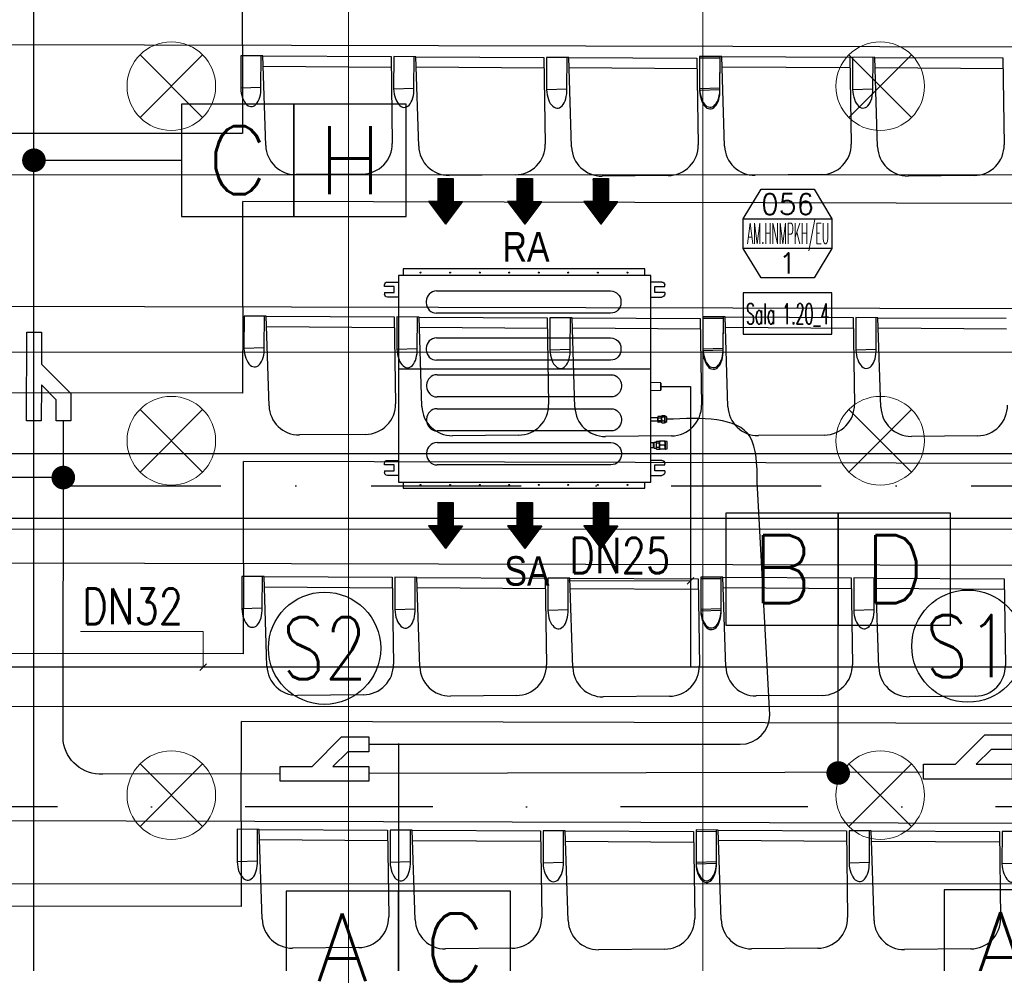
# Model space of a CAD drawing. Header units: millimetres. Extents: x -32221 to 212500, y 31663 to 93766.
# Tile 242 of 256: x 80359 to 83692, y 40126 to 43320. Entities that reach past the tile are written whole.
import ezdxf
from ezdxf.enums import TextEntityAlignment as Align

# ---------------------------------------------------------------- set-up
doc = ezdxf.new("R2010")
doc.units = ezdxf.units.MM
doc.linetypes.add('DASHDOTX2', pattern=[50.8, 25.4, -12.7, 0, -12.7])
for name, color, linetype in [('DVM_INDOOR', 104, 'Continuous'), ('DVM_INOUT_MARK', 3, 'Continuous'), ('DVM_INOUT_NAME', 7, 'Continuous'), ('DVM_JOINT', 1, 'Continuous'), ('DVM_PIPE', 3, 'Continuous'), ('DVM_PIPE_MARK', 6, 'Continuous'), ('osie', 250, 'Continuous'), ('Sciany', 250, 'Continuous'), ('skropliny', 5, 'Continuous'), ('Wyposazenie', 250, 'Continuous')]:
    doc.layers.add(name, color=color, linetype=linetype)
for name, color, linetype, lineweight in [('DVM_PMAT_MARK', 6, 'Continuous', 25), ('kasetony', 42, 'Continuous', 5), ('lampy', 30, 'Continuous', 9), ('opis', 250, 'Continuous', 15)]:
    doc.layers.add(name, color=color, linetype=linetype, lineweight=lineweight)
doc.styles.add('DVM_DEFAULT', font='romans.shx', dxfattribs={"bigfont": 'whgtxt.shx'})
doc.styles.get("Standard").update_dxf_attribs({"font": 'ARIALN.TTF'})

# ---------------------------------------------------------------- blocks, each defined once
blk = doc.blocks.new('INOUT_MARK')
at = {"layer": 'DVM_INOUT_MARK', "color": 0}
for p, q in [((-600, 1560), (600, 1560)), ((600, 1160), (-600, 1160))]:
    blk.add_line(p, q, dxfattribs=at)
blk.add_lwpolyline([(-360, 1960), (360, 1960), (600, 1560), (600, 1160), (360, 760), (-360, 760), (-600, 1160), (-600, 1560), (-360, 1960)], dxfattribs=at)
at = {"layer": 'DVM_INOUT_NAME'}
blk.add_lwpolyline([(-600, 0), (600, 0), (600, 560), (-600, 560)], close=True, dxfattribs=at)
at = {"layer": 'DVM_INOUT_MARK', "color": 0, "style": 'DVM_DEFAULT'}
for tag, p in [('CAP', (0, 1760)), ('NO', (0, 960))]:
    blk.add_attdef(tag, text='', height=280, dxfattribs=at).set_placement(p, align=Align.MIDDLE_CENTER)
for tag, width, p, p2 in [('MNAME', 0.53094, (-549, 1220), (563, 1220)), ('QTY', 0.517418, (710, 1220), (1089, 1220))]:
    blk.add_attdef(tag, text='', height=280, dxfattribs=dict(at, width=width)).set_placement(p, p2, align=Align.FIT)
at = {"layer": 'DVM_INOUT_NAME', "style": 'DVM_DEFAULT', "width": 1.097081}
blk.add_attdef('INAME', text='', height=280, dxfattribs=at).set_placement((-562, 134), (564, 134), align=Align.FIT)
blk = doc.blocks.new('AC_RF')
at = {"layer": 'DVM_JOINT'}
blk.add_lwpolyline([(-150, 25), (-150, -25), (-42.3, -25), (57.7, -125), (150, -125), (150, -75), (78.4, -75), (28.4, -25), (150, -25), (150, 25), (-150, 25)], dxfattribs=at)
blk = doc.blocks.new('PMAT_MARK')
at = {"layer": 'DVM_PMAT_MARK'}
blk.add_circle((0, 0), 190, dxfattribs=at)
at = {"layer": 'DVM_PMAT_MARK', "style": 'DVM_DEFAULT', "width": 0.8}
blk.add_attdef('$SYM', text='', height=210, dxfattribs=at).set_placement((0, 0), align=Align.MIDDLE)
blk = doc.blocks.new('Direction')
at = {"layer": 'DVM_INDOOR', "color": 1}
for p, q in [((-35, 693.8), (35, 693.8)), ((-35, 693.8), (-35, 588.8)), ((35, 693.8), (35, 588.8)), ((-35, 588.8), (-77, 588.8)), ((-77, 588.8), (0, 487.3)), ((77, 588.8), (0, 487.3)), ((35, 588.8), (77, 588.8))]:
    blk.add_line(p, q, dxfattribs=at)
blk = doc.blocks.new('ID_D_G_D_1_T')
at = {"layer": 'DVM_INDOOR'}
h = blk.add_hatch(dxfattribs=at)
h.set_pattern_fill('ANSI31', color=1, scale=0.75)
h.set_pattern_definition([(45, (-97.4602, 125.541), (-1.683798, 1.683798), [])])
h.paths.add_polyline_path([(-265.5, 522.6), (-207.8, 598.7), (-239.3, 598.7), (-239.3, 677.4), (-291.8, 677.4), (-291.8, 598.7), (-323.3, 598.7)])
h = blk.add_hatch(dxfattribs=at)
h.set_pattern_fill('ANSI31', color=1, scale=0.75)
h.set_pattern_definition([(45, (2.5398, 125.541), (-1.683798, 1.683798), [])])
h.paths.add_polyline_path([(2.5, 522.6), (60.3, 598.7), (28.8, 598.7), (28.8, 677.4), (-23.7, 677.4), (-23.7, 598.7), (-55.2, 598.7)])
h = blk.add_hatch(dxfattribs=at)
h.set_pattern_fill('ANSI31', color=1, scale=0.75)
h.set_pattern_definition([(45, (102.5398, 125.541), (-1.683798, 1.683798), [])])
h.paths.add_polyline_path([(260.1, 522.6), (317.8, 598.7), (286.3, 598.7), (286.3, 677.4), (233.8, 677.4), (233.8, 598.7), (202.3, 598.7)])
h = blk.add_hatch(dxfattribs=at)
h.set_pattern_fill('ANSI31', color=1, scale=0.75)
h.set_pattern_definition([(45, (-97.4602, -971.7816), (-1.683798, 1.683798), [])])
h.paths.add_polyline_path([(-265.5, -574.8), (-207.8, -498.6), (-239.3, -498.6), (-239.3, -419.9), (-291.8, -419.9), (-291.8, -498.6), (-323.3, -498.6)])
h = blk.add_hatch(dxfattribs=at)
h.set_pattern_fill('ANSI31', color=1, scale=0.75)
h.set_pattern_definition([(45, (2.5398, -971.7816), (-1.683798, 1.683798), [])])
h.paths.add_polyline_path([(2.5, -574.8), (60.3, -498.6), (28.8, -498.6), (28.8, -419.9), (-23.7, -419.9), (-23.7, -498.6), (-55.2, -498.6)])
h = blk.add_hatch(dxfattribs=at)
h.set_pattern_fill('ANSI31', color=1, scale=0.75)
h.set_pattern_definition([(45, (102.5398, -971.7816), (-1.683798, 1.683798), [])])
h.paths.add_polyline_path([(260.1, -574.8), (317.8, -498.6), (286.3, -498.6), (286.3, -419.9), (233.8, -419.9), (233.8, -498.6), (202.3, -498.6)])
at = {"layer": 'DVM_INDOOR', "color": 0}
for p, q in [((409, 371), (-408.6, 371)), ((-408.6, 371), (-408.6, 349.2)), ((409, 349.2), (409, 371)), ((-424.9, 349.2), (-424.9, -350.8)), ((429, 349.2), (-424.9, 349.2)), ((429, 275.6), (429, 349.2)), ((-472.2, 311.1), (-472.2, 316.6)), ((-439.2, 311.1), (-472.2, 311.1)), ((-462.2, 326.6), (-424.9, 326.6)), ((-439.2, 291.1), (-439.2, 311.1)), ((466.4, 326.6), (429, 326.6)), ((443.3, 291.1), (443.3, 311.1)), ((443.3, 311.1), (476.4, 311.1)), ((476.4, 311.1), (476.4, 316.6)), ((-472.2, 291.1), (-472.2, 285.6)), ((-472.2, 291.1), (-439.2, 291.1)), ((-424.9, 275.6), (-462.2, 275.6)), ((-295.6, 296.3), (293.4, 296.3)), ((429, -350.8), (429, 275.6)), ((429, 275.6), (466.4, 275.6)), ((473.4, 291.1), (443.3, 291.1)), ((476.4, 291.1), (473.4, 291.1)), ((476.4, 291.1), (476.4, 285.6)), ((-330.7, 261.2), (-330.7, 256.2)), ((328.5, 261.2), (328.5, 256.2)), ((293.4, 221.1), (-295.6, 221.1)), ((-295.6, 137.3), (293.4, 137.3)), ((-330.7, 102.2), (-330.7, 97.2)), ((328.5, 102.2), (328.5, 97.2)), ((293.4, 62.1), (-295.6, 62.1)), ((429, 31.3), (-424.9, 31.3)), ((-294.4, 12.9), (294.6, 12.9)), ((-329.5, -22.2), (-329.5, -27.2)), ((329.8, -22.2), (329.8, -27.2)), ((462.8, -14.8), (429, -13.6)), ((462.8, -14.8), (462.8, -27.3)), ((462.8, -27.3), (462.8, -39.9)), ((463.8, -15.8), (463.8, -38.9)), ((294.6, -62.3), (-294.4, -62.3)), ((429, -41.1), (462.8, -39.9)), ((-294.4, -102.1), (294.6, -102.1)), ((453.4, -133.2), (429, -133)), ((453.4, -130.3), (453.4, -130.8)), ((453.4, -137.4), (453.4, -130.8)), ((453.4, -137.4), (453.4, -130.8)), ((453.4, -142.7), (453.4, -133.2)), ((453.4, -142.7), (453.4, -133.2)), ((453.4, -142.7), (453.4, -133.2)), ((465.4, -128.1), (454.7, -128.1)), ((454.7, -133), (465.4, -133)), ((466.8, -126), (465.4, -127.4)), ((465.4, -128.2), (465.4, -127.4)), ((465.4, -148.4), (465.4, -128.2)), ((467.6, -125.3), (475.7, -125.3)), ((467.6, -130.2), (475.7, -130.2)), ((477.9, -127.4), (476.5, -126)), ((483.4, -130.4), (477.9, -127.4)), ((477.9, -128.2), (477.9, -127.4)), ((477.9, -148.4), (477.9, -128.2)), ((483.4, -145.4), (483.4, -130.4)), ((-329.5, -137.2), (-329.5, -142.2)), ((329.8, -137.2), (329.8, -142.2)), ((429, -142.7), (453.4, -142.7)), ((429, -142.7), (453.4, -142.7)), ((453.4, -137.4), (453.4, -138.4)), ((453.4, -145), (453.4, -138.4)), ((453.4, -145), (453.4, -145.5)), ((465.4, -142.8), (454.7, -142.8)), ((465.4, -147.7), (454.7, -147.7)), ((465.4, -148.4), (466.8, -149.8)), ((467.6, -142.8), (475.7, -142.8)), ((467.6, -150.5), (475.7, -150.5)), ((476.5, -149.8), (477.9, -148.4)), ((477.9, -148.4), (483.4, -145.4)), ((294.6, -177.3), (-294.4, -177.3)), ((-294.4, -217.1), (294.6, -217.1)), ((438.3, -218), (429, -217.9)), ((440.3, -216.4), (438.3, -218)), ((438.3, -225.9), (438.3, -218)), ((438.3, -233.9), (438.3, -218)), ((438.3, -233.9), (438.3, -225.9)), ((448.6, -216.4), (440.3, -216.4)), ((440.3, -235.4), (440.3, -216.4)), ((448.6, -218.9), (448.6, -212)), ((448.6, -212), (458.6, -212)), ((458.6, -218.9), (448.6, -218.9)), ((448.6, -232.8), (448.6, -218.9)), ((448.6, -232.8), (458.6, -232.8)), ((448.6, -239.7), (448.6, -232.8)), ((458.6, -212), (458.6, -218.9)), ((458.9, -216.3), (458.6, -216.3)), ((458.6, -218.9), (458.6, -232.8)), ((458.6, -232.8), (458.6, -239.7)), ((459.4, -212.2), (458.9, -212.7)), ((458.9, -238.7), (458.9, -212.7)), ((476.3, -212.2), (461.5, -212.2)), ((476.3, -212.2), (461.5, -212.2)), ((476.3, -225.7), (461.5, -225.7)), ((478.9, -212.7), (478.4, -212.2)), ((484.9, -213.7), (478.9, -212.7)), ((478.9, -238.7), (478.9, -212.7)), ((484.9, -237.7), (484.9, -213.7)), ((-329.5, -252.2), (-329.5, -257.2)), ((329.8, -252.2), (329.8, -257.2)), ((429, -233.9), (438.3, -233.9)), ((429, -233.9), (438.3, -233.9)), ((438.3, -233.9), (440.3, -235.4)), ((440.3, -235.4), (448.6, -235.4)), ((448.6, -239.7), (458.6, -239.7)), ((458.6, -235.3), (458.9, -235.3)), ((458.9, -238.7), (459.4, -239.2)), ((476.3, -239.2), (461.5, -239.2)), ((478.4, -239.2), (478.9, -238.7)), ((478.9, -238.7), (484.9, -237.7)), ((-472.2, -292.7), (-472.2, -287.2)), ((-439.2, -292.7), (-472.2, -292.7)), ((-462.2, -277.2), (-424.9, -277.2)), ((-439.2, -312.7), (-439.2, -292.7)), ((294.6, -292.3), (-294.4, -292.3)), ((466.4, -277.2), (429, -277.2)), ((443.3, -312.7), (443.3, -292.7)), ((443.3, -292.7), (476.4, -292.7)), ((476.4, -292.7), (476.4, -287.2)), ((-472.2, -312.7), (-472.2, -318.2)), ((-472.2, -312.7), (-439.2, -312.7)), ((-424.9, -328.2), (-462.2, -328.2)), ((429, -328.2), (466.4, -328.2)), ((473.4, -312.7), (443.3, -312.7)), ((476.4, -312.7), (473.4, -312.7)), ((476.4, -312.7), (476.4, -318.2)), ((-424.9, -350.8), (429, -350.8)), ((-408.6, -350.8), (-408.6, -371)), ((409, -371), (409, -351.3)), ((-408.6, -371), (-408.1, -371)), ((-408.1, -371), (409, -371))]:
    blk.add_line(p, q, dxfattribs=at)
for centre in [(-349.9, 358.4), (-249.9, 358.4), (-149.9, 358.4), (-49.9, 358.4), (50.1, 358.4), (150.1, 358.4), (250.1, 358.4), (350.1, 358.4), (-349.9, -360), (-249.9, -360), (-149.9, -360), (-49.9, -360), (50.1, -360), (150.1, -360), (250.1, -360), (350.1, -360)]:
    blk.add_circle(centre, 1.6, dxfattribs=at)
at = {"layer": 'DVM_INDOOR', "color": 0, "extrusion": (0, 0, -1)}
for centre, radius, start, end in [((462.2, 316.6), 10, 0, 90), ((-466.4, 316.6), 10, 90, 180), ((462.2, 285.6), 10, 270, 0), ((-293.4, 261.2), 35.1, 90, 180), ((-466.4, 285.6), 10, 180, 270), ((-293.4, 256.2), 35.1, 180, 270), ((-293.4, 102.2), 35.1, 90, 180), ((-293.4, 97.2), 35.1, 180, 270), ((-294.6, -22.2), 35.1, 90, 180), ((-294.6, -27.2), 35.1, 180, 270), ((-294.6, -137.2), 35.1, 90, 180), ((-294.6, -142.2), 35.1, 180, 270), ((-294.6, -252.2), 35.1, 90, 180), ((-294.6, -257.2), 35.1, 180, 270), ((462.2, -287.2), 10, 0, 90), ((-466.4, -287.2), 10, 90, 180), ((462.2, -318.2), 10, 270, 0), ((-466.4, -318.2), 10, 180, 270), ((-409.5, -351.3), 0.5, 360, 90)]:
    blk.add_arc(centre, radius, start, end, dxfattribs=at)
at = {"layer": 'DVM_INDOOR', "color": 0}
for centre, radius, start, end in [((-295.6, 261.2), 35.1, 90, 180), ((-295.6, 256.2), 35.1, 180, 270), ((-295.6, 102.2), 35.1, 90, 180), ((-295.6, 97.2), 35.1, 180, 270), ((-294.4, -22.2), 35.1, 90, 180), ((-294.4, -27.2), 35.1, 180, 270), ((462.8, -15.8), 1, 0, 88.2), ((462.8, -38.9), 1, 271.8, 0), ((-294.4, -137.2), 35.1, 90, 180), ((-294.4, -142.2), 35.1, 180, 270), ((-294.4, -252.2), 35.1, 90, 180), ((-294.4, -257.2), 35.1, 180, 270)]:
    blk.add_arc(centre, radius, start, end, dxfattribs=at)
for points, knots in [([(454.7, -128.1), (454.7, -128.1), (454.6, -128.1), (454.4, -128.1), (454, -128.3), (453.7, -128.5), (453.6, -128.8), (453.5, -129.1), (453.4, -129.4), (453.4, -129.8), (453.4, -130.1), (453.4, -130.3)], [0, 0, 0, 0, 0.000013, 0.069041, 0.139275, 0.284826, 0.389711, 0.496275, 0.619531, 0.743075, 1, 1, 1, 1]), ([(453.4, -130.8), (453.4, -131), (453.4, -131.3), (453.4, -131.7), (453.5, -132), (453.6, -132.3), (453.8, -132.6), (454.1, -132.9), (454.4, -133), (454.6, -133), (454.7, -133), (454.7, -133)], [0, 0, 0, 0, 0.239182, 0.362776, 0.485496, 0.613466, 0.749358, 0.877858, 0.939112, 0.970034, 1, 1, 1, 1]), ([(454.7, -133), (454.7, -133), (454.6, -133), (454.4, -133.1), (454.1, -133.3), (453.8, -133.8), (453.6, -134.3), (453.5, -134.9), (453.4, -135.6), (453.4, -136.4), (453.4, -137), (453.4, -137.4)], [0, 0, 0, 0, 0.029886, 0.060825, 0.121941, 0.2487, 0.371948, 0.49607, 0.618809, 0.742992, 1, 1, 1, 1]), ([(467.6, -125.3), (466.6, -126.1), (465.9, -126.9), (465.9, -128.6), (466.6, -129.4), (467.6, -130.2)], [0, 0, 0, 0, 0.5, 0.5, 1, 1, 1, 1]), ([(467.6, -130.2), (467.1, -131.2), (466.7, -132.2), (466.1, -134.3), (465.9, -135.4), (465.9, -138.7), (466.6, -140.8), (467.6, -142.8)], [0, 0, 0, 0, 0.25, 0.25, 0.5, 0.5, 1, 1, 1, 1]), ([(475.7, -130.2), (476.7, -129.4), (477.4, -128.6), (477.4, -126.9), (476.7, -126.1), (475.7, -125.3)], [0, 0, 0, 0, 0.5, 0.5, 1, 1, 1, 1]), ([(475.7, -142.8), (476.2, -141.8), (476.6, -140.8), (477.2, -138.7), (477.4, -137.6), (477.4, -134.3), (476.7, -132.2), (475.7, -130.2)], [0, 0, 0, 0, 0.25, 0.25, 0.5, 0.5, 1, 1, 1, 1]), ([(453.4, -138.4), (453.4, -138.8), (453.4, -139.4), (453.4, -140.2), (453.5, -140.8), (453.6, -141.5), (453.8, -142.1), (454.1, -142.5), (454.4, -142.8), (454.6, -142.8), (454.7, -142.8), (454.7, -142.8)], [0, 0, 0, 0, 0.239, 0.36254, 0.485088, 0.61328, 0.74929, 0.877829, 0.939097, 0.970051, 1, 1, 1, 1]), ([(454.7, -142.8), (454.6, -142.8), (454.5, -142.8), (454.3, -142.9), (454, -143), (453.7, -143.3), (453.6, -143.5), (453.5, -143.8), (453.4, -144.1), (453.4, -144.5), (453.4, -144.8), (453.4, -145)], [0, 0, 0, 0, 0.033947, 0.069512, 0.139705, 0.28517, 0.390004, 0.496517, 0.619714, 0.743198, 1, 1, 1, 1]), ([(453.4, -145.5), (453.4, -145.7), (453.4, -146), (453.4, -146.4), (453.5, -146.7), (453.6, -147.1), (453.8, -147.4), (454.1, -147.6), (454.4, -147.7), (454.6, -147.7), (454.7, -147.7), (454.7, -147.7)], [0, 0, 0, 0, 0.239181, 0.362773, 0.485493, 0.613462, 0.749353, 0.877854, 0.939109, 0.970033, 1, 1, 1, 1]), ([(467.6, -142.8), (467.1, -143.4), (466.7, -144), (466.1, -145.3), (465.9, -146), (465.9, -148), (466.6, -149.3), (467.6, -150.5)], [0, 0, 0, 0, 0.25, 0.25, 0.5, 0.5, 1, 1, 1, 1]), ([(475.7, -150.5), (476.2, -149.9), (476.6, -149.3), (477.2, -148), (477.4, -147.3), (477.4, -145.3), (476.7, -144), (475.7, -142.8)], [0, 0, 0, 0, 0.25, 0.25, 0.5, 0.5, 1, 1, 1, 1]), ([(461.5, -212.2), (461.4, -212.2), (461.2, -212.2), (460.9, -212.2), (460.8, -212.2), (460.6, -212.2), (460.6, -212.2), (460.4, -212.2), (460.3, -212.2), (460.1, -212.2), (459.8, -212.2), (459.7, -212.2), (459.5, -212.2), (459.5, -212.2), (459.5, -212.2), (459.4, -212.2), (459.4, -212.2), (459.4, -212.2), (459.4, -212.2), (459.4, -212.2)], [0, 0, 0, 0, 0.125462, 0.125462, 0.250924, 0.250924, 0.313655, 0.313655, 0.376386, 0.501849, 0.501849, 0.752773, 0.752773, 0.878235, 0.878235, 0.940966, 0.972332, 0.972332, 1, 1, 1, 1]), ([(461.5, -225.7), (460.9, -224.7), (460.4, -223.6), (459.7, -221.4), (459.4, -220.2), (459.4, -216.6), (460.3, -214.4), (461.5, -212.2)], [0, 0, 0, 0, 0.25, 0.25, 0.5, 0.5, 1, 1, 1, 1]), ([(461.5, -239.2), (460.9, -238.2), (460.4, -237.1), (459.7, -234.9), (459.4, -233.7), (459.4, -230.1), (460.3, -227.9), (461.5, -225.7)], [0, 0, 0, 0, 0.25, 0.25, 0.5, 0.5, 1, 1, 1, 1]), ([(460.1, -212.2), (460.2, -212.2), (460.2, -212.2), (460.4, -212.2), (460.4, -212.2), (460.4, -212.2), (460.5, -212.2), (460.6, -212.2), (460.8, -212.2), (460.9, -212.2), (461.2, -212.2), (461.4, -212.2), (461.5, -212.2)], [0, 0, 0, 0, 0.181781, 0.181781, 0.249966, 0.249966, 0.318151, 0.454521, 0.454521, 0.72726, 0.72726, 1, 1, 1, 1]), ([(476.3, -225.7), (477, -224.7), (477.5, -223.6), (478.2, -221.4), (478.4, -220.2), (478.4, -216.6), (477.6, -214.4), (476.3, -212.2)], [0, 0, 0, 0, 0.25, 0.25, 0.5, 0.5, 1, 1, 1, 1]), ([(476.3, -212.2), (476.5, -212.2), (476.6, -212.2), (476.9, -212.2), (477.1, -212.2), (477.2, -212.2), (477.3, -212.2), (477.4, -212.2), (477.6, -212.2), (477.8, -212.2), (478, -212.2), (478.2, -212.2), (478.3, -212.2), (478.4, -212.2), (478.4, -212.2), (478.4, -212.2), (478.4, -212.2), (478.4, -212.2), (478.4, -212.2), (478.4, -212.2), (478.4, -212.2), (478.4, -212.2), (478.3, -212.2), (478.2, -212.2), (478, -212.2), (477.8, -212.2), (477.7, -212.2), (477.5, -212.2), (477.5, -212.2), (477.4, -212.2), (477.3, -212.2), (477.2, -212.2), (477.1, -212.2), (476.9, -212.2), (476.6, -212.2), (476.5, -212.2), (476.3, -212.2)], [0, 0, 0, 0, 0.0625, 0.0625, 0.125, 0.125, 0.15625, 0.15625, 0.1875, 0.25, 0.25, 0.375, 0.375, 0.4375, 0.4375, 0.46875, 0.484375, 0.484375, 0.5, 0.5, 0.5625, 0.5625, 0.625, 0.625, 0.75, 0.75, 0.8125, 0.8125, 0.828125, 0.828125, 0.84375, 0.875, 0.875, 0.9375, 0.9375, 1, 1, 1, 1]), ([(476.3, -239.2), (477, -238.2), (477.5, -237.1), (478.2, -234.9), (478.4, -233.7), (478.4, -230.1), (477.6, -227.9), (476.3, -225.7)], [0, 0, 0, 0, 0.25, 0.25, 0.5, 0.5, 1, 1, 1, 1]), ([(459.4, -239.2), (459.4, -239.2), (459.4, -239.2), (459.4, -239.2), (459.4, -239.2), (459.5, -239.2), (459.5, -239.2), (459.5, -239.2), (459.7, -239.2), (459.8, -239.2), (460.1, -239.2), (460.3, -239.2), (460.4, -239.2), (460.6, -239.2), (460.6, -239.2), (460.8, -239.2), (460.9, -239.2), (461.2, -239.2), (461.4, -239.2), (461.5, -239.2)], [0, 0, 0, 0, 0.027668, 0.027668, 0.059034, 0.121765, 0.121765, 0.247227, 0.247227, 0.498151, 0.498151, 0.623614, 0.686345, 0.686345, 0.749076, 0.749076, 0.874538, 0.874538, 1, 1, 1, 1]), ([(478.4, -239.2), (478.4, -239.2), (478.4, -239.2), (478.4, -239.2), (478.4, -239.2), (478.4, -239.2), (478.4, -239.2), (478.3, -239.2), (478.2, -239.2), (478, -239.2), (477.8, -239.2), (477.6, -239.2), (477.4, -239.2), (477.3, -239.2), (477.2, -239.2), (477.1, -239.2), (476.9, -239.2), (476.6, -239.2), (476.5, -239.2), (476.3, -239.2)], [0, 0, 0, 0, 0.027668, 0.027668, 0.059034, 0.121765, 0.121765, 0.247227, 0.247227, 0.498151, 0.498151, 0.623614, 0.686345, 0.686345, 0.749076, 0.749076, 0.874538, 0.874538, 1, 1, 1, 1])]:
    blk.add_open_spline(points, degree=3, knots=knots, dxfattribs=at)
for points in [[(467.6, -150.5), (467.3, -150.3), (467, -150), (466.8, -149.8)], [(476.5, -149.8), (476.3, -150), (476, -150.3), (475.7, -150.5)]]:
    blk.add_open_spline(points, degree=3, dxfattribs=at)
at = {"layer": 'DVM_INDOOR', "xscale": 0.75, "yscale": 0.75, "zscale": 0.75}
for p in [(-265.5, 157.1), (2.5, 157.1), (260.1, 157.1), (-265.5, -940.3), (2.5, -940.3), (260.1, -940.3)]:
    blk.add_blockref('Direction', p, dxfattribs=at)
at = {"layer": 'DVM_INDOOR', "color": 2}
for s, p in [('RA', (86.6, 365.9)), ('SA', (86.6, -731.4))]:
    blk.add_text(s, height=100, dxfattribs=at).set_placement(p, align=Align.BOTTOM_RIGHT)
blk = doc.blocks.new('PIPE_MARK_LG')
at = {"layer": 'DVM_PIPE_MARK', "color": 0}
for p, q in [((0, 190), (-380, 190)), ((-380, 190), (-380, -190)), ((380, 190), (0, 190)), ((0, 190), (0, -190)), ((0, -190), (0, 190)), ((380, -190), (380, 190)), ((-380, -190), (0, -190)), ((0, -190), (380, -190))]:
    blk.add_line(p, q, dxfattribs=at)
at = {"layer": 'DVM_PIPE_MARK', "color": 0, "style": 'DVM_DEFAULT'}
for tag, p in [('L', (-190, 0)), ('G', (190, 0))]:
    blk.add_attdef(tag, text='', height=230, dxfattribs=at).set_placement(p, align=Align.MIDDLE)

msp = doc.modelspace()

# ---------------------------------------------------------------- linework, layer by layer
at = {"layer": 'DVM_PIPE'}
msp.add_line((80407.036, 38257.924), (80407.036, 44962.31), dxfattribs=at)
for points in [[(81241.082, 40767.319), (80639.771, 40766.318, -0.38572161), (80505.742, 40878.068), (80507.035, 41962.05)], [(81541.082, 40867.319), (82798.708, 40867.319, 0.41421356), (82898.708, 40967.319), (82856.144, 41755.896)]]:
    msp.add_lwpolyline(points, format="xyb", dxfattribs=at)
msp.add_lwpolyline([(81541.082, 40770.132), (83419.177, 40774.509)], dxfattribs=at)
msp.add_spline([(82856.144, 41755.896), (82831.608, 41907.843), (82549.561, 41967.489)], degree=3, dxfattribs=at)
at = {"layer": 'DVM_PIPE_MARK'}
for p, q in [((80407.036, 42844.185), (80907.036, 42844.185)), ((80506.389, 41770.159), (80006.389, 41770.159)), ((83130.126, 40770.132), (83130.126, 41270.132)), ((81641.082, 40870.132), (81641.082, 40370.132))]:
    msp.add_line(p, q, dxfattribs=at)
at = {"layer": 'DVM_PIPE_MARK', "const_width": 40}
for points in [[(80387.036, 42844.185, 1), (80427.036, 42844.185, 1), (80427.036, 42844.185, 1)], [(80486.389, 41770.159, 1), (80526.389, 41770.159, 1), (80526.389, 41770.159, 1)], [(83110.126, 40770.132, -1), (83150.126, 40770.132, -1), (83150.126, 40770.132, -1)]]:
    msp.add_lwpolyline(points, format="xyb", close=True, dxfattribs=at)
at = {"layer": 'kasetony'}
for p, q in [((81472.266, 42794.948), (81472.266, 43394.948)), ((81472.266, 43394.948), (81472.266, 42794.948)), ((82672.266, 42794.948), (82672.266, 43394.948)), ((82672.266, 43394.948), (82672.266, 42794.948)), ((80272.266, 42794.948), (81472.266, 42794.948)), ((81472.266, 42794.948), (80272.266, 42794.948)), ((81472.266, 42794.948), (82672.266, 42794.948)), ((81472.266, 42194.948), (81472.266, 42794.948)), ((81472.266, 42794.948), (81472.266, 42194.948)), ((82672.266, 42794.948), (81472.266, 42794.948)), ((82672.266, 42794.948), (83872.266, 42794.948)), ((82672.266, 42194.948), (82672.266, 42794.948)), ((82672.266, 42794.948), (82672.266, 42194.948)), ((83872.266, 42794.948), (82672.266, 42794.948)), ((80272.266, 42194.948), (81472.266, 42194.948)), ((81472.266, 42194.948), (80272.266, 42194.948)), ((81472.266, 42194.948), (82672.266, 42194.948)), ((81472.266, 41594.948), (81472.266, 42194.948)), ((81472.266, 42194.948), (81472.266, 41594.948)), ((82672.266, 42194.948), (81472.266, 42194.948)), ((82672.266, 42194.948), (83872.266, 42194.948)), ((82672.266, 41594.948), (82672.266, 42194.948)), ((82672.266, 42194.948), (82672.266, 41594.948)), ((83872.266, 42194.948), (82672.266, 42194.948)), ((80272.266, 41594.948), (81472.266, 41594.948)), ((81472.266, 41594.948), (80272.266, 41594.948)), ((81472.266, 41594.948), (82672.266, 41594.948)), ((81472.266, 40994.948), (81472.266, 41594.948)), ((81472.266, 41594.948), (81472.266, 40994.948)), ((82672.266, 41594.948), (81472.266, 41594.948)), ((82672.266, 41594.948), (83872.266, 41594.948)), ((82672.266, 40994.948), (82672.266, 41594.948)), ((82672.266, 41594.948), (82672.266, 40994.948)), ((83872.266, 41594.948), (82672.266, 41594.948)), ((80272.266, 40994.948), (81472.266, 40994.948)), ((81472.266, 40994.948), (80272.266, 40994.948)), ((81472.266, 40994.948), (82672.266, 40994.948)), ((81472.266, 40394.948), (81472.266, 40994.948)), ((81472.266, 40994.948), (81472.266, 40394.948)), ((82672.266, 40994.948), (81472.266, 40994.948)), ((82672.266, 40994.948), (83872.266, 40994.948)), ((82672.266, 40394.948), (82672.266, 40994.948)), ((82672.266, 40994.948), (82672.266, 40394.948)), ((83872.266, 40994.948), (82672.266, 40994.948)), ((80272.266, 40394.948), (81472.266, 40394.948)), ((81472.266, 40394.948), (80272.266, 40394.948)), ((81472.266, 40394.948), (82672.266, 40394.948)), ((81472.266, 39794.948), (81472.266, 40394.948)), ((81472.266, 40394.948), (81472.266, 39794.948)), ((82672.266, 40394.948), (81472.266, 40394.948)), ((82672.266, 40394.948), (83872.266, 40394.948)), ((82672.266, 39794.948), (82672.266, 40394.948)), ((82672.266, 40394.948), (82672.266, 39794.948)), ((83872.266, 40394.948), (82672.266, 40394.948))]:
    msp.add_line(p, q, dxfattribs=at)
at = {"layer": 'lampy'}
for p, q in [((80766.2, 43201.014), (80978.332, 42988.882)), ((80978.332, 43201.014), (80766.2, 42988.882)), ((83166.2, 43201.014), (83378.332, 42988.882)), ((83378.332, 43201.014), (83166.2, 42988.882)), ((80766.2, 42001.014), (80978.332, 41788.882)), ((80978.332, 42001.014), (80766.2, 41788.882)), ((83166.2, 42001.014), (83378.332, 41788.882)), ((83378.332, 42001.014), (83166.2, 41788.882)), ((80766.2, 40801.014), (80978.332, 40588.882)), ((80978.332, 40801.014), (80766.2, 40588.882)), ((83166.2, 40801.014), (83378.332, 40588.882)), ((83378.332, 40801.014), (83166.2, 40588.882))]:
    msp.add_line(p, q, dxfattribs=at)
for centre in [(80872.266, 43094.948), (83272.266, 43094.948), (80872.266, 41894.948), (83272.266, 41894.948), (80872.266, 40694.948), (83272.266, 40694.948)]:
    msp.add_circle(centre, 150, dxfattribs=at)
at = {"layer": 'opis'}
for p, q in [((82214.083, 41420.379), (82629.924, 41420.379)), ((82618.683, 41409.144), (82641.153, 41431.614)), ((80564.5, 41248.662), (80980.341, 41248.662)), ((80980.341, 41248.662), (80980.335, 41128.431)), ((80969.1, 41117.196), (80991.57, 41139.666))]:
    msp.add_line(p, q, dxfattribs=at)
at = {"layer": 'osie'}
for p, q in [((79516.379, 41851.817), (89748.401, 41851.817)), ((89718.693, 41631.817), (79515.979, 41631.817))]:
    msp.add_line(p, q, dxfattribs=at)
at = {"layer": 'osie', "linetype": 'DASHDOTX2', "ltscale": 20}
msp.add_line((79516.179, 41741.817), (89733.547, 41741.817), dxfattribs=at)
at = {"layer": 'osie', "linetype": 'DASHDOTX2', "ltscale": 25}
msp.add_line((93188.295, 40655.672), (77303.49, 40655.672), dxfattribs=at)
at = {"layer": 'Sciany'}
for p, q in [((86310.026, 43220.579), (79640.271, 43236.294)), ((81113.275, 43232.823), (81112.978, 42934.399)), ((81112.572, 42934.4), (79639.971, 42935.867)), ((86302.128, 42334.878), (79639.388, 42350.571)), ((81113.847, 42347.098), (81113.557, 42056.067)), ((81113.162, 42056.067), (79639.096, 42057.536)), ((86314.034, 41466.37), (79638.522, 41482.09)), ((81116.09, 41478.611), (81115.786, 41173.826)), ((81115.372, 41173.826), (79638.217, 41175.298)), ((86306.97, 40593.614), (79637.653, 40609.322)), ((81108.799, 40605.857), (81108.123, 40318.81)), ((81108.123, 40318.81), (79637.365, 40320.276))]:
    msp.add_line(p, q, dxfattribs=at)
at = {"layer": 'skropliny'}
for p, q in [((82529.957, 42078.096), (82629.957, 42078.096)), ((82629.957, 42078.096), (82629.91, 41128.349)), ((87728.988, 41128.096), (79783.935, 41128.49))]:
    msp.add_line(p, q, dxfattribs=at)
at = {"layer": 'Wyposazenie'}
for p, q in [((81113.275, 43232.823), (81114.095, 43580.897)), ((81107.15, 43197.725), (81106.995, 43089.018)), ((81181.978, 43197.347), (81107.15, 43197.725)), ((81175.781, 43091.24), (81176.317, 43197.376)), ((81181.978, 43197.347), (81615.995, 43195.156)), ((81191.766, 42894.468), (81181.978, 43197.347)), ((81615.995, 43195.156), (81620.299, 42901.337)), ((81625.061, 43195.11), (81624.906, 43086.402)), ((81625.061, 43195.11), (81624.906, 43086.402)), ((81694.228, 43194.761), (81625.061, 43195.11)), ((81699.889, 43194.732), (81625.061, 43195.11)), ((81693.692, 43088.625), (81694.228, 43194.761)), ((81693.692, 43088.625), (81694.228, 43194.761)), ((81699.889, 43194.732), (82133.906, 43192.54)), ((81709.677, 42891.852), (81699.889, 43194.732)), ((82133.906, 43192.54), (82138.21, 42898.721)), ((82142.972, 43192.494), (82142.817, 43083.786)), ((82142.972, 43192.494), (82142.817, 43083.786)), ((82212.139, 43192.145), (82142.972, 43192.494)), ((82217.8, 43192.116), (82142.972, 43192.494)), ((82211.603, 43086.009), (82212.139, 43192.145)), ((82211.603, 43086.009), (82212.139, 43192.145)), ((82217.8, 43192.116), (82651.817, 43189.924)), ((82227.588, 42889.237), (82217.8, 43192.116)), ((82651.817, 43189.924), (82656.121, 42896.106)), ((82660.882, 43189.879), (82660.728, 43081.171)), ((82660.89, 43195.519), (82660.736, 43086.811)), ((82730.05, 43189.529), (82660.882, 43189.879)), ((82735.719, 43195.141), (82660.89, 43195.519)), ((82729.514, 43083.394), (82730.05, 43189.529)), ((82729.522, 43089.033), (82730.058, 43195.169)), ((82735.719, 43195.141), (83169.736, 43192.949)), ((82745.507, 42892.261), (82735.719, 43195.141)), ((83169.736, 43192.949), (83174.04, 42899.13)), ((83178.801, 43192.903), (83178.647, 43084.195)), ((83178.801, 43192.903), (83178.647, 43084.195)), ((83247.969, 43192.554), (83178.801, 43192.903)), ((83253.63, 43192.525), (83178.801, 43192.903)), ((83247.433, 43086.418), (83247.969, 43192.554)), ((83247.433, 43086.418), (83247.969, 43192.554)), ((83253.63, 43192.525), (83687.647, 43190.333)), ((83263.417, 42889.646), (83253.63, 43192.525)), ((83687.647, 43190.333), (83691.951, 42896.515)), ((81183.258, 43162.925), (81616.513, 43159.795)), ((81701.169, 43160.31), (82134.424, 43157.18)), ((82219.08, 43157.694), (82652.335, 43154.564)), ((82736.999, 43160.719), (83170.254, 43157.588)), ((83254.91, 43158.103), (83688.165, 43154.973)), ((81106.995, 43089.018), (81175.781, 43091.24)), ((81624.906, 43086.402), (81693.692, 43088.625)), ((81624.906, 43086.402), (81693.692, 43088.625)), ((82142.817, 43083.786), (82211.603, 43086.009)), ((82142.817, 43083.786), (82211.603, 43086.009)), ((82660.728, 43081.171), (82729.514, 43083.394)), ((82660.736, 43086.811), (82729.522, 43089.033)), ((83178.647, 43084.195), (83247.433, 43086.418)), ((83178.647, 43084.195), (83247.433, 43086.418)), ((81519.023, 42797.612), (81294.888, 42795.543)), ((82036.934, 42794.997), (81812.799, 42792.927)), ((82554.844, 42792.381), (82330.71, 42790.312)), ((83072.763, 42795.405), (82848.629, 42793.336)), ((83590.674, 42792.79), (83366.54, 42790.72)), ((81113.847, 42347.098), (81114.688, 42704.087)), ((86317.099, 42691.833), (81114.688, 42704.087)), ((81118.311, 42316.522), (81118.157, 42207.814)), ((81193.14, 42316.144), (81118.311, 42316.522)), ((81186.943, 42210.037), (81187.479, 42316.173)), ((81193.14, 42316.144), (81627.157, 42313.952)), ((81202.927, 42013.264), (81193.14, 42316.144)), ((81627.157, 42313.952), (81631.461, 42020.133)), ((81636.222, 42313.906), (81636.068, 42205.198)), ((81636.222, 42313.906), (81636.068, 42205.198)), ((81705.39, 42313.557), (81636.222, 42313.906)), ((81711.051, 42313.528), (81636.222, 42313.906)), ((81704.854, 42207.421), (81705.39, 42313.557)), ((81704.854, 42207.421), (81705.39, 42313.557)), ((81711.051, 42313.528), (82145.068, 42311.336)), ((81720.838, 42010.649), (81711.051, 42313.528)), ((82145.068, 42311.336), (82149.372, 42017.518)), ((82154.133, 42311.291), (82153.979, 42202.583)), ((82154.133, 42311.291), (82153.979, 42202.583)), ((82223.301, 42310.941), (82154.133, 42311.291)), ((82228.962, 42310.913), (82154.133, 42311.291)), ((82222.765, 42204.806), (82223.301, 42310.941)), ((82222.765, 42204.806), (82223.301, 42310.941)), ((82228.962, 42310.913), (82662.978, 42308.721)), ((82238.749, 42008.033), (82228.962, 42310.913)), ((82662.978, 42308.721), (82667.283, 42014.902)), ((82672.044, 42308.675), (82671.89, 42199.967)), ((82672.052, 42314.315), (82671.898, 42205.607)), ((82741.212, 42308.326), (82672.044, 42308.675)), ((82746.881, 42313.937), (82672.052, 42314.315)), ((82740.676, 42202.19), (82741.212, 42308.326)), ((82740.684, 42207.83), (82741.22, 42313.966)), ((82746.881, 42313.937), (83180.897, 42311.745)), ((82756.668, 42011.058), (82746.881, 42313.937)), ((83180.897, 42311.745), (83185.202, 42017.927)), ((83189.963, 42311.699), (83189.809, 42202.992)), ((83189.963, 42311.699), (83189.809, 42202.992)), ((83259.13, 42311.35), (83189.963, 42311.699)), ((83264.792, 42311.322), (83189.963, 42311.699)), ((83258.594, 42205.214), (83259.13, 42311.35)), ((83258.594, 42205.214), (83259.13, 42311.35)), ((83264.792, 42311.322), (83698.808, 42309.13)), ((83274.579, 42008.442), (83264.792, 42311.322)), ((81194.42, 42281.722), (81627.675, 42278.592)), ((81712.331, 42279.106), (82145.586, 42275.976)), ((82230.242, 42276.491), (82663.496, 42273.361)), ((82748.16, 42279.515), (83181.415, 42276.385)), ((83266.071, 42276.899), (83699.326, 42273.769)), ((81118.157, 42207.814), (81186.943, 42210.037)), ((81636.068, 42205.198), (81704.854, 42207.421)), ((81636.068, 42205.198), (81704.854, 42207.421)), ((82153.979, 42202.583), (82222.765, 42204.806)), ((82153.979, 42202.583), (82222.765, 42204.806)), ((82671.898, 42205.607), (82740.684, 42207.83)), ((83189.809, 42202.992), (83258.594, 42205.214)), ((83189.809, 42202.992), (83258.594, 42205.214)), ((82671.89, 42199.967), (82740.676, 42202.19)), ((81530.184, 41916.409), (81306.05, 41914.339)), ((82048.095, 41913.793), (81823.961, 41911.724)), ((82566.006, 41911.178), (82341.871, 41909.108)), ((83083.925, 41914.202), (82859.79, 41912.132)), ((83601.836, 41911.586), (83377.701, 41909.517)), ((81116.09, 41478.611), (81116.904, 41824.168)), ((86315.027, 41811.925), (81116.904, 41824.168)), ((81111.221, 41435.218), (81111.067, 41326.51)), ((81186.05, 41434.84), (81111.221, 41435.218)), ((81179.852, 41328.733), (81180.388, 41434.869)), ((81186.05, 41434.84), (81620.066, 41432.649)), ((81195.837, 41131.961), (81186.05, 41434.84)), ((81620.066, 41432.649), (81624.37, 41138.83)), ((81629.132, 41432.603), (81628.977, 41323.895)), ((81629.132, 41432.603), (81628.977, 41323.895)), ((81698.299, 41432.253), (81629.132, 41432.603)), ((81703.961, 41432.225), (81629.132, 41432.603)), ((81697.763, 41326.118), (81698.299, 41432.253)), ((81697.763, 41326.118), (81698.299, 41432.253)), ((81703.961, 41432.225), (82137.977, 41430.033)), ((81713.748, 41129.345), (81703.961, 41432.225)), ((82137.977, 41430.033), (82142.281, 41136.214)), ((82147.043, 41429.987), (82146.888, 41321.279)), ((82147.043, 41429.987), (82146.888, 41321.279)), ((82216.21, 41429.638), (82147.043, 41429.987)), ((82221.871, 41429.609), (82147.043, 41429.987)), ((82215.674, 41323.502), (82216.21, 41429.638)), ((82215.674, 41323.502), (82216.21, 41429.638)), ((82221.871, 41429.609), (82655.888, 41427.417)), ((82231.659, 41126.73), (82221.871, 41429.609)), ((82655.888, 41427.417), (82660.192, 41133.599)), ((82664.954, 41427.372), (82664.799, 41318.664)), ((82664.962, 41433.011), (82664.807, 41324.304)), ((82734.121, 41427.022), (82664.954, 41427.372)), ((82739.79, 41432.634), (82664.962, 41433.011)), ((82733.585, 41320.887), (82734.121, 41427.022)), ((82733.593, 41326.526), (82734.129, 41432.662)), ((82739.79, 41432.634), (83173.807, 41430.442)), ((82749.578, 41129.754), (82739.79, 41432.634)), ((83173.807, 41430.442), (83178.111, 41136.623)), ((83182.873, 41430.396), (83182.718, 41321.688)), ((83182.873, 41430.396), (83182.718, 41321.688)), ((83252.04, 41430.047), (83182.873, 41430.396)), ((83257.701, 41430.018), (83182.873, 41430.396)), ((83251.504, 41323.911), (83252.04, 41430.047)), ((83251.504, 41323.911), (83252.04, 41430.047)), ((83257.701, 41430.018), (83691.718, 41427.826)), ((83267.489, 41127.139), (83257.701, 41430.018)), ((83691.718, 41427.826), (83696.022, 41134.007)), ((81187.329, 41400.418), (81620.584, 41397.288)), ((81705.24, 41397.803), (82138.495, 41394.673)), ((82223.151, 41395.187), (82656.406, 41392.057)), ((82741.07, 41398.211), (83174.325, 41395.081)), ((83258.981, 41395.596), (83692.236, 41392.466)), ((81111.067, 41326.51), (81179.852, 41328.733)), ((81628.977, 41323.895), (81697.763, 41326.118)), ((81628.977, 41323.895), (81697.763, 41326.118)), ((82146.888, 41321.279), (82215.674, 41323.502)), ((82146.888, 41321.279), (82215.674, 41323.502)), ((82664.799, 41318.664), (82733.585, 41320.887)), ((82664.807, 41324.304), (82733.593, 41326.526)), ((83182.718, 41321.688), (83251.504, 41323.911)), ((83182.718, 41321.688), (83251.504, 41323.911)), ((81523.094, 41035.105), (81298.959, 41033.036)), ((82041.005, 41032.49), (81816.87, 41030.42)), ((82558.916, 41029.874), (82334.781, 41027.804)), ((83076.835, 41032.898), (82852.7, 41030.829)), ((83594.745, 41030.283), (83370.611, 41028.213)), ((81108.799, 40605.857), (81109.596, 40944.05)), ((86318.988, 40931.78), (81109.596, 40944.05)), ((81095.209, 40579.493), (81095.055, 40470.786)), ((81170.038, 40579.115), (81095.209, 40579.493)), ((81163.841, 40473.008), (81164.377, 40579.144)), ((81170.038, 40579.115), (81604.055, 40576.924)), ((81179.826, 40276.236), (81170.038, 40579.115)), ((81604.055, 40576.924), (81608.359, 40283.105)), ((81613.12, 40576.878), (81612.966, 40468.17)), ((81613.12, 40576.878), (81612.966, 40468.17)), ((81682.288, 40576.529), (81613.12, 40576.878)), ((81687.949, 40576.5), (81613.12, 40576.878)), ((81681.752, 40470.393), (81682.288, 40576.529)), ((81681.752, 40470.393), (81682.288, 40576.529)), ((81687.949, 40576.5), (82121.966, 40574.308)), ((81697.736, 40273.62), (81687.949, 40576.5)), ((82121.966, 40574.308), (82126.27, 40280.489)), ((82131.031, 40574.262), (82130.877, 40465.554)), ((82131.031, 40574.262), (82130.877, 40465.554)), ((82200.199, 40573.913), (82131.031, 40574.262)), ((82205.86, 40573.884), (82131.031, 40574.262)), ((82199.663, 40467.777), (82200.199, 40573.913)), ((82199.663, 40467.777), (82200.199, 40573.913)), ((82205.86, 40573.884), (82639.877, 40571.692)), ((82215.647, 40271.005), (82205.86, 40573.884)), ((82639.877, 40571.692), (82644.181, 40277.874)), ((82648.942, 40571.647), (82648.788, 40462.939)), ((82648.95, 40577.287), (82648.796, 40468.579)), ((82718.11, 40571.297), (82648.942, 40571.647)), ((82723.779, 40576.909), (82648.95, 40577.287)), ((82717.574, 40465.162), (82718.11, 40571.297)), ((82717.582, 40470.801), (82718.118, 40576.937)), ((82723.779, 40576.909), (83157.796, 40574.717)), ((82733.566, 40274.029), (82723.779, 40576.909)), ((83157.796, 40574.717), (83162.1, 40280.898)), ((83166.861, 40574.671), (83166.707, 40465.963)), ((83166.861, 40574.671), (83166.707, 40465.963)), ((83236.029, 40574.322), (83166.861, 40574.671)), ((83241.69, 40574.293), (83166.861, 40574.671)), ((83235.493, 40468.186), (83236.029, 40574.322)), ((83235.493, 40468.186), (83236.029, 40574.322)), ((83241.69, 40574.293), (83675.706, 40572.101)), ((83251.477, 40271.414), (83241.69, 40574.293)), ((83675.706, 40572.101), (83680.011, 40278.283)), ((83684.772, 40572.055), (83684.618, 40463.348)), ((83684.772, 40572.055), (83684.618, 40463.348)), ((83753.939, 40571.706), (83684.772, 40572.055)), ((83759.601, 40571.677), (83684.772, 40572.055)), ((81171.318, 40544.693), (81604.573, 40541.563)), ((81689.229, 40542.078), (82122.484, 40538.948)), ((82207.14, 40539.462), (82640.395, 40536.332)), ((82725.059, 40542.487), (83158.314, 40539.356)), ((83242.969, 40539.871), (83676.224, 40536.741)), ((81095.055, 40470.786), (81163.841, 40473.008)), ((81612.966, 40468.17), (81681.752, 40470.393)), ((81612.966, 40468.17), (81681.752, 40470.393)), ((82648.796, 40468.579), (82717.582, 40470.801)), ((82130.877, 40465.554), (82199.663, 40467.777)), ((82130.877, 40465.554), (82199.663, 40467.777)), ((82648.788, 40462.939), (82717.574, 40465.162)), ((83166.707, 40465.963), (83235.493, 40468.186)), ((83166.707, 40465.963), (83235.493, 40468.186)), ((83684.618, 40463.348), (83753.403, 40465.57)), ((83684.618, 40463.348), (83753.403, 40465.57)), ((81507.082, 40179.38), (81282.948, 40177.311)), ((82024.993, 40176.765), (81800.859, 40174.695)), ((82542.904, 40174.149), (82318.77, 40172.08)), ((83060.823, 40177.173), (82836.689, 40175.104)), ((83578.734, 40174.558), (83354.599, 40172.488))]:
    msp.add_line(p, q, dxfattribs=at)
for centre, start, end in [((81293.944, 42897.77), 181.850846, 270.529054), ((81518.079, 42899.84), 270.529054, 0.839276), ((81811.855, 42895.154), 181.850846, 270.529054), ((82035.99, 42897.224), 270.529054, 0.839276), ((82329.766, 42892.539), 181.850846, 270.529054), ((82553.9, 42894.608), 270.529054, 0.839276), ((82847.685, 42895.563), 181.850846, 270.529054), ((83071.819, 42897.633), 270.529054, 0.839276), ((83365.596, 42892.947), 181.850846, 270.529054), ((83589.73, 42895.017), 270.529054, 0.839276), ((81305.106, 42016.566), 181.850846, 270.529054), ((81529.24, 42018.636), 270.529054, 0.839276), ((81823.017, 42013.951), 181.850846, 270.529054), ((82047.151, 42016.02), 270.529054, 0.839276), ((82340.928, 42011.335), 181.850846, 270.529054), ((82565.062, 42013.405), 270.529054, 0.839276), ((82858.846, 42014.359), 181.850846, 270.529054), ((83082.981, 42016.429), 270.529054, 0.839276), ((83376.757, 42011.744), 181.850846, 270.529054), ((83600.892, 42013.814), 270.529054, 0.839276), ((81522.15, 41137.332), 270.529054, 0.839276), ((81298.015, 41135.263), 181.850846, 270.529054), ((81815.926, 41132.647), 181.850846, 270.529054), ((82040.061, 41134.717), 270.529054, 0.839276), ((82333.837, 41130.032), 181.850846, 270.529054), ((82557.972, 41132.101), 270.529054, 0.839276), ((82851.756, 41133.056), 181.850846, 270.529054), ((83075.891, 41135.126), 270.529054, 0.839276), ((83369.667, 41130.44), 181.850846, 270.529054), ((83593.802, 41132.51), 270.529054, 0.839276), ((81282.004, 40279.538), 181.850846, 270.529054), ((81506.138, 40281.608), 270.529054, 0.839276), ((81799.915, 40276.922), 181.850846, 270.529054), ((82024.049, 40278.992), 270.529054, 0.839276), ((82317.826, 40274.307), 181.850846, 270.529054), ((82541.96, 40276.376), 270.529054, 0.839276), ((82835.745, 40277.331), 181.850846, 270.529054), ((83059.879, 40279.401), 270.529054, 0.839276), ((83353.655, 40274.715), 181.850846, 270.529054), ((83577.79, 40276.785), 270.529054, 0.839276)]:
    msp.add_arc(centre, 102.232, start, end, dxfattribs=at)
for centre in [(81141.388, 43090.129), (81659.299, 43087.513), (81659.299, 43087.513), (82177.21, 43084.898), (82177.21, 43084.898), (82695.121, 43082.282), (82695.129, 43087.922), (83213.04, 43085.306), (83213.04, 43085.306), (81152.55, 42208.925), (81670.461, 42206.31), (81670.461, 42206.31), (82188.372, 42203.694), (82188.372, 42203.694), (82706.283, 42201.079), (82706.291, 42206.718), (83224.202, 42204.103), (83224.202, 42204.103), (81145.46, 41327.622), (81663.37, 41325.006), (81663.37, 41325.006), (82181.281, 41322.391), (82181.281, 41322.391), (82699.192, 41319.775), (82699.2, 41325.415), (83217.111, 41322.799), (83217.111, 41322.799), (81129.448, 40471.897), (81647.359, 40469.281), (81647.359, 40469.281), (82165.27, 40466.666), (82165.27, 40466.666), (82683.181, 40464.05), (82683.189, 40469.69), (83201.1, 40467.074), (83201.1, 40467.074), (83719.011, 40464.459), (83719.011, 40464.459)]:
    msp.add_ellipse(centre, major_axis=(-2.082, 64.439), ratio=0.53373009, start_param=1.44454642, end_param=4.71238898, dxfattribs=at)

# ---------------------------------------------------------------- block references
at = {"layer": 'DVM_INDOOR', "rotation": 359.9999999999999}
msp.add_blockref('ID_D_G_D_1_T', (82066.156, 42105.421), dxfattribs=at)
at = {"layer": 'DVM_INOUT_MARK'}
ref = msp.add_blockref('INOUT_MARK', (82958.734, 42255.763), dxfattribs=dict(at, xscale=0.25, yscale=0.25, zscale=0.25))
ref.add_attrib('CAP', '056', dxfattribs={"color": 0, "height": 70, "style": 'DVM_DEFAULT'}).set_placement((82958.734, 42695.763), align=Align.MIDDLE_CENTER)
ref.add_attrib('MNAME', 'AM.HNMPKH/EU', dxfattribs={"color": 0, "height": 70, "style": 'DVM_DEFAULT', "width": 0.343035}).set_placement((82821.534, 42560.801), (83099.393, 42560.801), align=Align.FIT)
ref.add_attrib('NO', '1', dxfattribs={"color": 0, "height": 70, "style": 'DVM_DEFAULT'}).set_placement((82958.734, 42495.763), align=Align.MIDDLE_CENTER)
ref.add_attrib('INAME', 'Sala 1.20_4', dxfattribs={"layer": 'DVM_INOUT_NAME', "height": 70, "style": 'DVM_DEFAULT', "width": 0.424499}).set_placement((82818.274, 42289.267), (83099.858, 42289.267), align=Align.FIT)
at = {"layer": 'DVM_JOINT', "xscale": -1, "rotation": 89.8513299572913}
msp.add_blockref('AC_RF', (80407.425, 42112.309), dxfattribs=at)
at = {"layer": 'DVM_JOINT', "extrusion": (0, 1.22465e-16, -1), "rotation": 180}
msp.add_blockref('AC_RF', (-81391.082, 40767.319), dxfattribs=at)
at = {"layer": 'DVM_JOINT', "extrusion": (0, -1.22465e-16, -1), "rotation": 180}
msp.add_blockref('AC_RF', (-83569.177, 40774.509), dxfattribs=at)
at = {"layer": 'DVM_PIPE_MARK'}
ref = msp.add_blockref('PIPE_MARK_LG', (81287.036, 42844.185), dxfattribs=at)
ref.add_attrib('L', 'C', dxfattribs={"color": 4, "height": 230, "style": 'DVM_DEFAULT'}).set_placement((81097.036, 42844.185), align=Align.MIDDLE)
ref.add_attrib('G', 'H', dxfattribs={"color": 3, "height": 230, "style": 'DVM_DEFAULT'}).set_placement((81477.036, 42844.185), align=Align.MIDDLE)
ref = msp.add_blockref('PIPE_MARK_LG', (83130.126, 41460.132), dxfattribs=at)
ref.add_attrib('L', 'B', dxfattribs={"color": 4, "height": 230, "style": 'DVM_DEFAULT'}).set_placement((82940.126, 41460.132), align=Align.MIDDLE)
ref.add_attrib('G', 'D', dxfattribs={"color": 3, "height": 230, "style": 'DVM_DEFAULT'}).set_placement((83320.126, 41460.132), align=Align.MIDDLE)
ref = msp.add_blockref('PIPE_MARK_LG', (83869.177, 40184.509), dxfattribs=at)
ref.add_attrib('L', 'A', dxfattribs={"color": 4, "height": 230, "style": 'DVM_DEFAULT'}).set_placement((83679.177, 40184.509), align=Align.MIDDLE)
ref.add_attrib('G', 'C', dxfattribs={"color": 3, "height": 230, "style": 'DVM_DEFAULT'}).set_placement((84059.177, 40184.509), align=Align.MIDDLE)
ref = msp.add_blockref('PIPE_MARK_LG', (81641.082, 40180.132), dxfattribs=at)
ref.add_attrib('L', 'A', dxfattribs={"color": 4, "height": 230, "style": 'DVM_DEFAULT'}).set_placement((81451.082, 40180.132), align=Align.MIDDLE)
ref.add_attrib('G', 'C', dxfattribs={"color": 3, "height": 230, "style": 'DVM_DEFAULT'}).set_placement((81831.082, 40180.132), align=Align.MIDDLE)
at = {"layer": 'DVM_PMAT_MARK'}
ref = msp.add_blockref('PMAT_MARK', (81391.082, 41192.319), dxfattribs=at)
ref.add_attrib('$SYM', 'S2', dxfattribs={"color": 6, "height": 210, "style": 'DVM_DEFAULT', "width": 0.8}).set_placement((81391.082, 41192.319), align=Align.MIDDLE)
ref = msp.add_blockref('PMAT_MARK', (83569.177, 41199.509), dxfattribs=at)
ref.add_attrib('$SYM', 'S1', dxfattribs={"color": 6, "height": 210, "style": 'DVM_DEFAULT', "width": 0.8}).set_placement((83569.177, 41199.509), align=Align.MIDDLE)

# ---------------------------------------------------------------- texts
at = {"layer": 'opis', "char_height": 120, "width": 248.87938, "attachment_point": 1}
for s, insert in [('\\Fromans|c238;\\W0.8;DN25', (82219.936, 41565.997)), ('{\\Fromans|c238;\\W0.8;DN32}', (80570.353, 41394.281))]:
    msp.add_mtext(s, dxfattribs=dict(at, insert=insert))

doc.saveas('drawing.dxf')
